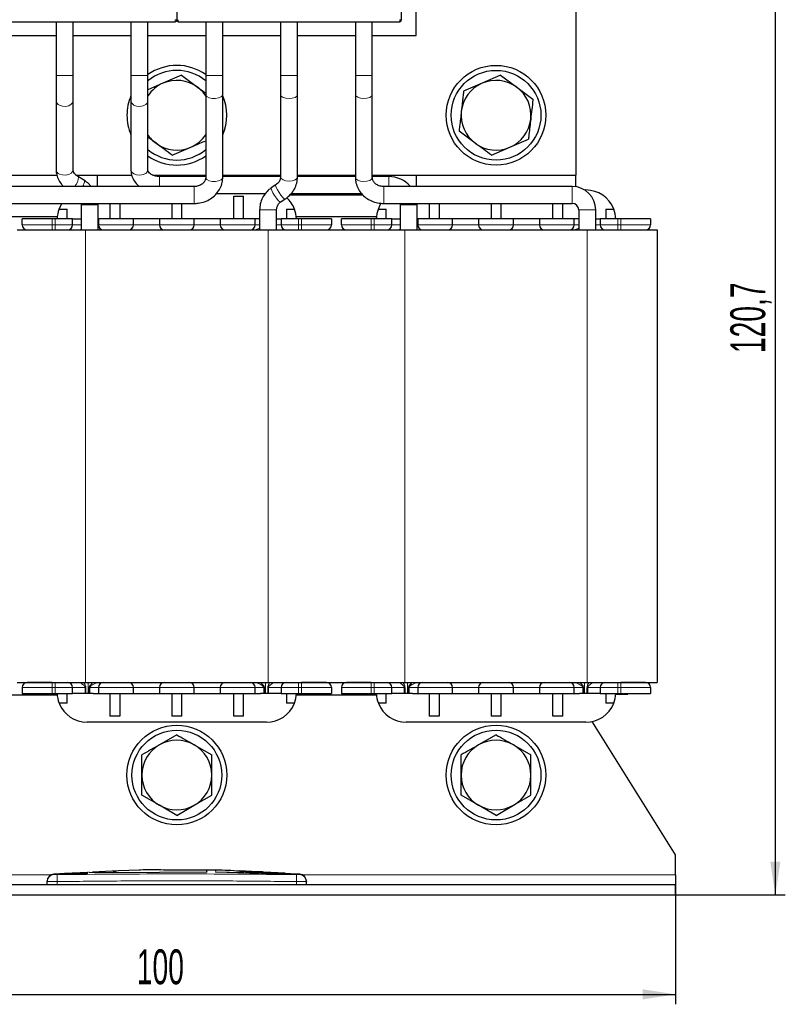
# Model space of a CAD drawing. Header units: millimetres. Extents: x 5 to 418, y 2 to 292.
# Tile 7 of 28: x 70 to 147, y 130 to 229. Entities that reach past the tile are written whole.
import ezdxf

# ---------------------------------------------------------------- set-up
doc = ezdxf.new("R2010")
doc.units = ezdxf.units.MM
doc.layers.add('SLD-0', color=7, linetype='Continuous')
doc.styles.add('SLDTEXTSTYLE0', font='TXT', dxfattribs={"width": 0.605})
doc.dimstyles.new('SLDDIMSTYLE0', dxfattribs={"dimtxt": 3.5, "dimasz": 3.302, "dimexe": 0, "dimexo": 0.0625, "dimgap": 0.875, "dimtad": 1, "dimrnd": 1e-09, "dimzin": 12, "dimdsep": 46, "dimtxsty": 'SLDTEXTSTYLE0', "dimsah": 1, "dimcen": 0.09, "dimadec": 0, "dimazin": 3, "dimtfac": 1, "dimtofl": 0, "dimtmove": 0, "dimatfit": 3, "dimfxl": 1, "dimfrac": 2, "dimtolj": 1, "dimtzin": 12, "dimarcsym": 0})

# ---------------------------------------------------------------- blocks, each defined once
blk = doc.blocks.new('_D')
at = {"layer": 'SLD-0'}
for p, q in [((36.219, 142.323), (36.219, 130.323)), ((136.219, 142.323), (136.219, 130.323)), ((36.219, 131.323), (136.219, 131.323))]:
    blk.add_line(p, q, dxfattribs=at)
for points in [[(36.219, 131.323), (39.521, 130.815), (39.521, 131.831)], [(136.219, 131.323), (132.917, 131.831), (132.917, 130.815)]]:
    blk.add_solid(points, dxfattribs=at)
at = {"layer": 'SLD-0', "insert": (82.208, 135.835), "char_height": 3.5, "attachment_point": 1, "style": 'SLDTEXTSTYLE0'}
blk.add_mtext('100', dxfattribs=at)
blk = doc.blocks.new('_D_1')
at = {"layer": 'SLD-0'}
for p, q in [((107.719, 262.023), (147.219, 262.023)), ((146.219, 262.023), (146.219, 141.323)), ((136.219, 141.323), (147.219, 141.323))]:
    blk.add_line(p, q, dxfattribs=at)
for points in [[(146.219, 262.023), (145.711, 258.721), (146.727, 258.721)], [(146.219, 141.323), (146.727, 144.625), (145.711, 144.625)]]:
    blk.add_solid(points, dxfattribs=at)
at = {"layer": 'SLD-0', "insert": (141.707, 195.657), "char_height": 3.5, "attachment_point": 1, "rotation": 90, "style": 'SLDTEXTSTYLE0'}
blk.add_mtext('120,7', dxfattribs=at)

msp = doc.modelspace()

# ---------------------------------------------------------------- linework, layer by layer
at = {"color": 7, "linetype": 'Continuous', "lineweight": 25}
for p, q in [((126.219, 252.523), (126.219, 213.523)), ((86.219, 251.595), (86.219, 229.109)), ((108.719, 251.595), (108.719, 229.109)), ((110.219, 227.523), (110.219, 235.523)), ((63.869, 228.909), (86.069, 228.909)), ((74.119, 228.909), (74.119, 223.523)), ((75.819, 223.523), (75.819, 228.909)), ((81.619, 228.909), (81.619, 223.523)), ((83.319, 223.523), (83.319, 228.909)), ((86.369, 228.909), (108.569, 228.909)), ((89.119, 228.909), (89.119, 223.523)), ((90.819, 223.523), (90.819, 228.909)), ((96.619, 228.909), (96.619, 223.523)), ((98.319, 223.523), (98.319, 228.909)), ((104.119, 228.909), (104.119, 223.523)), ((105.819, 223.523), (105.819, 228.909)), ((68.319, 227.523), (74.119, 227.523)), ((75.819, 227.523), (81.619, 227.523)), ((83.319, 227.523), (89.119, 227.523)), ((90.819, 227.523), (96.619, 227.523)), ((98.319, 227.523), (104.119, 227.523)), ((105.819, 227.523), (110.219, 227.523)), ((74.119, 223.523), (74.119, 220.954)), ((75.819, 220.954), (75.819, 223.523)), ((81.619, 223.523), (81.619, 220.954)), ((83.319, 220.954), (83.319, 223.523)), ((86.676, 223.539), (84.823, 222.733)), ((86.676, 223.539), (88.301, 222.336)), ((89.119, 223.523), (89.119, 221.605)), ((90.819, 221.605), (90.819, 223.523)), ((96.619, 223.523), (96.619, 221.605)), ((98.319, 221.605), (98.319, 223.523)), ((104.119, 223.523), (104.119, 221.605)), ((105.819, 221.605), (105.819, 223.523)), ((118.676, 223.539), (116.823, 222.733)), ((118.676, 223.539), (120.301, 222.336)), ((84.823, 222.733), (83.319, 222.079)), ((88.301, 222.336), (89.119, 221.731)), ((116.823, 222.733), (114.97, 221.927)), ((120.301, 222.336), (121.925, 221.134)), ((89.119, 221.605), (89.119, 213.278)), ((90.819, 213.278), (90.819, 221.605)), ((96.619, 221.605), (96.619, 213.323)), ((98.319, 213.323), (98.319, 221.605)), ((104.119, 221.605), (104.119, 213.278)), ((105.819, 213.278), (105.819, 221.605)), ((74.119, 220.954), (74.119, 214.056)), ((75.819, 214.056), (75.819, 220.954)), ((81.619, 220.954), (81.619, 214.056)), ((83.319, 214.056), (83.319, 220.954)), ((116.137, 216.71), (114.512, 217.912)), ((84.137, 216.71), (83.319, 217.315)), ((85.761, 215.508), (87.614, 216.313)), ((117.761, 215.508), (119.614, 216.313)), ((68.246, 213.523), (74.202, 213.523)), ((76.123, 213.523), (81.705, 213.523)), ((78.219, 213.523), (78.219, 212.373)), ((83.798, 213.523), (89.119, 213.523)), ((90.819, 213.523), (96.619, 213.523)), ((94.219, 213.373), (94.219, 213.523)), ((98.319, 213.523), (104.119, 213.523)), ((105.819, 213.523), (126.219, 213.523)), ((110.219, 213.523), (110.219, 212.373)), ((126.219, 212.347), (126.219, 213.523)), ((76.958, 212.967), (76.365, 213.329)), ((89.119, 213.373), (84.469, 213.373)), ((89.119, 213.288), (89.119, 213.278)), ((96.619, 213.373), (90.819, 213.373)), ((96.14, 212.537), (95.692, 212.237)), ((104.119, 213.373), (98.319, 213.373)), ((107.469, 213.373), (105.819, 213.373)), ((87.969, 212.373), (64.869, 212.373)), ((90.196, 211.673), (95.106, 211.673)), ((91.919, 209.123), (91.919, 211.408)), ((91.919, 211.408), (92.919, 211.408)), ((92.919, 209.123), (92.919, 211.408)), ((97.541, 211.523), (104.885, 211.523)), ((97.677, 211.673), (104.74, 211.673)), ((125.869, 212.373), (106.969, 212.373)), ((127.102, 212.023), (127.22, 212.023)), ((64.869, 210.673), (87.969, 210.673)), ((76.606, 210.673), (76.619, 210.523)), ((76.619, 210.523), (76.619, 208.023)), ((78.319, 210.523), (78.308, 210.673)), ((78.319, 208.023), (78.319, 210.523)), ((79.519, 210.673), (79.519, 209.123)), ((80.519, 210.673), (80.519, 209.123)), ((85.719, 210.673), (85.719, 209.123)), ((86.719, 209.123), (86.719, 210.673)), ((96.637, 210.824), (97.086, 211.124)), ((106.969, 210.673), (125.869, 210.673)), ((108.609, 210.673), (108.619, 210.523)), ((108.619, 210.523), (108.619, 208.023)), ((110.319, 210.523), (110.315, 210.673)), ((110.319, 208.023), (110.319, 210.523)), ((111.519, 210.673), (111.519, 209.123)), ((112.519, 210.673), (112.519, 209.123)), ((117.719, 210.673), (117.719, 209.123)), ((118.719, 209.123), (118.719, 210.673)), ((123.919, 209.123), (123.919, 210.673)), ((124.919, 209.123), (124.919, 210.673)), ((74.423, 210.115), (75.219, 210.115)), ((75.219, 209.123), (75.219, 210.115)), ((94.519, 210.023), (94.519, 208.023)), ((96.219, 208.023), (96.219, 210.023)), ((97.219, 210.115), (98.014, 210.115)), ((97.219, 210.115), (97.219, 209.123)), ((106.423, 210.115), (107.219, 210.115)), ((107.219, 209.123), (107.219, 210.115)), ((126.519, 210.023), (126.519, 208.023)), ((128.219, 208.023), (128.219, 210.023)), ((129.219, 210.115), (130.014, 210.115)), ((129.219, 210.115), (129.219, 209.123)), ((74.232, 209.323), (66.205, 209.323)), ((70.719, 208.523), (70.719, 209.123)), ((73.719, 209.123), (70.719, 209.123)), ((74.019, 209.123), (73.719, 209.123)), ((75.769, 209.123), (74.019, 209.123)), ((75.769, 208.523), (75.769, 209.123)), ((75.769, 209.123), (76.302, 209.123)), ((76.302, 209.123), (76.619, 209.123)), ((78.369, 209.123), (78.319, 209.123)), ((78.369, 209.123), (78.369, 208.523)), ((81.869, 209.123), (78.369, 209.123)), ((81.869, 208.523), (81.869, 209.123)), ((84.469, 209.123), (81.869, 209.123)), ((84.469, 209.123), (84.469, 208.523)), ((87.969, 209.123), (84.469, 209.123)), ((87.969, 208.523), (87.969, 209.123)), ((90.569, 209.123), (87.969, 209.123)), ((90.569, 209.123), (90.569, 208.523)), ((94.069, 209.123), (90.569, 209.123)), ((94.069, 208.523), (94.069, 209.123)), ((94.519, 209.123), (94.069, 209.123)), ((96.219, 209.123), (96.669, 209.123)), ((96.669, 209.123), (96.669, 208.523)), ((98.419, 209.123), (96.669, 209.123)), ((106.232, 209.323), (98.205, 209.323)), ((98.719, 209.123), (98.419, 209.123)), ((101.719, 209.123), (98.719, 209.123)), ((101.719, 209.123), (101.719, 208.523)), ((102.719, 208.523), (102.719, 209.123)), ((105.719, 209.123), (102.719, 209.123)), ((106.019, 209.123), (105.719, 209.123)), ((107.769, 209.123), (106.019, 209.123)), ((107.769, 208.523), (107.769, 209.123)), ((107.769, 209.123), (108.302, 209.123)), ((108.302, 209.123), (108.619, 209.123)), ((110.369, 209.123), (110.319, 209.123)), ((110.369, 209.123), (110.369, 208.523)), ((113.869, 209.123), (110.369, 209.123)), ((113.869, 208.523), (113.869, 209.123)), ((116.469, 209.123), (113.869, 209.123)), ((116.469, 209.123), (116.469, 208.523)), ((119.969, 209.123), (116.469, 209.123)), ((119.969, 208.523), (119.969, 209.123)), ((122.569, 209.123), (119.969, 209.123)), ((122.569, 209.123), (122.569, 208.523)), ((126.069, 209.123), (122.569, 209.123)), ((126.069, 208.523), (126.069, 209.123)), ((126.519, 209.123), (126.069, 209.123)), ((128.219, 209.123), (128.669, 209.123)), ((128.669, 209.123), (128.669, 208.523)), ((130.419, 209.123), (128.669, 209.123)), ((130.719, 209.123), (130.419, 209.123)), ((133.719, 209.123), (130.719, 209.123)), ((133.719, 209.123), (133.719, 208.523)), ((70.219, 208.023), (77.069, 208.023)), ((77.069, 208.023), (95.369, 208.023)), ((95.369, 208.023), (102.219, 208.023)), ((102.219, 208.023), (109.069, 208.023)), ((109.069, 208.023), (127.369, 208.023)), ((127.369, 208.023), (134.369, 208.023)), ((134.369, 208.023), (134.369, 162.623)), ((70.219, 162.623), (77.069, 162.623)), ((70.719, 162.123), (70.719, 161.523)), ((75.769, 161.523), (75.769, 162.123)), ((76.079, 162.623), (76.469, 162.616)), ((77.069, 162.623), (95.369, 162.623)), ((78.369, 162.123), (78.369, 161.523)), ((81.869, 161.523), (81.869, 162.123)), ((84.469, 162.123), (84.469, 161.523)), ((87.969, 161.523), (87.969, 162.123)), ((90.569, 162.123), (90.569, 161.523)), ((94.069, 161.523), (94.069, 162.123)), ((95.369, 162.623), (102.219, 162.623)), ((96.669, 162.123), (96.669, 161.523)), ((101.719, 162.123), (101.719, 161.523)), ((102.219, 162.623), (109.069, 162.623)), ((102.719, 162.123), (102.719, 161.523)), ((107.769, 161.523), (107.769, 162.123)), ((108.079, 162.623), (108.469, 162.616)), ((109.069, 162.623), (127.369, 162.623)), ((110.369, 162.123), (110.369, 161.523)), ((113.869, 161.523), (113.869, 162.123)), ((116.469, 162.123), (116.469, 161.523)), ((119.969, 161.523), (119.969, 162.123)), ((122.569, 162.123), (122.569, 161.523)), ((126.069, 161.523), (126.069, 162.123)), ((127.369, 162.623), (134.369, 162.623)), ((128.669, 162.123), (128.669, 161.523)), ((133.719, 162.123), (133.719, 161.523)), ((74.232, 161.323), (66.205, 161.323)), ((70.719, 161.523), (73.719, 161.523)), ((72.975, 161.523), (72.975, 161.423)), ((72.982, 161.423), (72.975, 161.423)), ((73.019, 161.423), (73.019, 161.523)), ((73.019, 161.423), (73.056, 161.423)), ((73.056, 161.423), (73.056, 161.523)), ((73.056, 161.423), (73.169, 161.423)), ((73.169, 161.423), (73.169, 161.523)), ((73.169, 161.423), (73.394, 161.423)), ((73.394, 161.423), (73.394, 161.523)), ((73.394, 161.423), (73.656, 161.423)), ((73.656, 161.423), (73.656, 161.523)), ((73.656, 161.423), (73.919, 161.423)), ((73.719, 161.523), (74.019, 161.523)), ((73.919, 161.523), (73.919, 161.423)), ((73.919, 161.423), (74.181, 161.423)), ((74.019, 161.523), (75.769, 161.523)), ((74.181, 161.423), (74.181, 161.523)), ((74.181, 161.423), (74.224, 161.423)), ((75.219, 160.531), (75.219, 161.523)), ((76.302, 161.523), (75.769, 161.523)), ((77.835, 161.523), (76.302, 161.523)), ((77.835, 161.523), (78.369, 161.523)), ((78.369, 161.523), (81.869, 161.523)), ((79.519, 161.523), (79.519, 159.238)), ((80.519, 161.523), (80.519, 159.238)), ((81.869, 161.523), (84.469, 161.523)), ((84.469, 161.523), (87.969, 161.523)), ((85.719, 161.523), (85.719, 159.238)), ((86.719, 159.238), (86.719, 161.523)), ((87.969, 161.523), (90.569, 161.523)), ((90.569, 161.523), (94.069, 161.523)), ((91.919, 159.238), (91.919, 161.523)), ((92.919, 159.238), (92.919, 161.523)), ((94.069, 161.523), (94.602, 161.523)), ((96.135, 161.523), (94.602, 161.523)), ((96.669, 161.523), (96.135, 161.523)), ((96.669, 161.523), (98.419, 161.523)), ((97.219, 161.523), (97.219, 160.531)), ((106.232, 161.323), (98.205, 161.323)), ((98.214, 161.423), (99.419, 161.423)), ((98.419, 161.523), (98.719, 161.523)), ((98.719, 161.523), (101.719, 161.523)), ((99.419, 161.423), (99.419, 161.523)), ((102.719, 161.523), (105.719, 161.523)), ((104.975, 161.523), (104.975, 161.423)), ((104.982, 161.423), (104.975, 161.423)), ((105.019, 161.423), (105.019, 161.523)), ((105.019, 161.423), (105.056, 161.423)), ((105.056, 161.423), (105.056, 161.523)), ((105.056, 161.423), (105.169, 161.423)), ((105.169, 161.423), (105.169, 161.523)), ((105.169, 161.423), (105.394, 161.423)), ((105.394, 161.423), (105.394, 161.523)), ((105.394, 161.423), (105.656, 161.423)), ((105.656, 161.423), (105.656, 161.523)), ((105.656, 161.423), (105.919, 161.423)), ((105.719, 161.523), (106.019, 161.523)), ((105.919, 161.523), (105.919, 161.423)), ((105.919, 161.423), (106.181, 161.423)), ((106.019, 161.523), (107.769, 161.523)), ((106.181, 161.423), (106.181, 161.523)), ((106.181, 161.423), (106.224, 161.423)), ((107.219, 160.531), (107.219, 161.523)), ((108.302, 161.523), (107.769, 161.523)), ((109.835, 161.523), (108.302, 161.523)), ((109.835, 161.523), (110.369, 161.523)), ((110.369, 161.523), (113.869, 161.523)), ((111.519, 161.523), (111.519, 159.238)), ((112.519, 161.523), (112.519, 159.238)), ((113.869, 161.523), (116.469, 161.523)), ((116.469, 161.523), (119.969, 161.523)), ((117.719, 161.523), (117.719, 159.238)), ((118.719, 159.238), (118.719, 161.523)), ((119.969, 161.523), (122.569, 161.523)), ((122.569, 161.523), (126.069, 161.523)), ((123.919, 159.238), (123.919, 161.523)), ((124.919, 159.238), (124.919, 161.523)), ((126.069, 161.523), (126.602, 161.523)), ((128.135, 161.523), (126.602, 161.523)), ((128.669, 161.523), (128.135, 161.523)), ((128.669, 161.523), (130.419, 161.523)), ((129.219, 161.523), (129.219, 160.531)), ((130.214, 161.423), (131.419, 161.423)), ((130.419, 161.523), (130.719, 161.523)), ((130.719, 161.523), (133.719, 161.523)), ((131.419, 161.423), (131.419, 161.523)), ((75.219, 160.531), (74.423, 160.531)), ((98.014, 160.531), (97.219, 160.531)), ((107.219, 160.531), (106.423, 160.531)), ((130.014, 160.531), (129.219, 160.531)), ((80.519, 159.238), (79.519, 159.238)), ((86.719, 159.238), (85.719, 159.238)), ((92.919, 159.238), (91.919, 159.238)), ((112.519, 159.238), (111.519, 159.238)), ((118.719, 159.238), (117.719, 159.238)), ((124.919, 159.238), (123.919, 159.238)), ((95.22, 158.623), (77.217, 158.623)), ((127.22, 158.623), (109.217, 158.623)), ((136.219, 145.323), (127.863, 158.693)), ((86.219, 157.365), (84.469, 156.354)), ((118.219, 157.365), (116.469, 156.354)), ((87.969, 156.354), (89.719, 155.344)), ((119.969, 156.354), (121.719, 155.344)), ((84.469, 150.292), (82.719, 151.302)), ((87.969, 150.292), (89.719, 151.302)), ((116.469, 150.292), (114.719, 151.302)), ((119.969, 150.292), (121.719, 151.302)), ((86.219, 149.282), (84.469, 150.292)), ((86.219, 149.282), (87.969, 150.292)), ((118.219, 149.282), (116.469, 150.292)), ((118.219, 149.282), (119.969, 150.292)), ((136.219, 143.323), (136.219, 145.323)), ((75.108, 143.439), (73.878, 143.365)), ((77.307, 143.559), (74.973, 143.453)), ((75.108, 143.411), (77.306, 143.484)), ((77.306, 143.464), (75.108, 143.391)), ((75.108, 143.411), (75.108, 143.391)), ((77.325, 143.566), (77.265, 143.562)), ((77.306, 143.568), (77.306, 143.581)), ((77.306, 143.484), (77.306, 143.464)), ((77.448, 143.585), (79.727, 143.55)), ((79.727, 143.53), (77.455, 143.564)), ((80.375, 143.698), (77.765, 143.58)), ((79.727, 143.55), (89.228, 143.612)), ((89.228, 143.592), (79.727, 143.53)), ((79.727, 143.55), (79.727, 143.53)), ((80.11, 143.686), (79.81, 143.696)), ((79.81, 143.696), (80.152, 143.688)), ((82.434, 143.774), (80.367, 143.704)), ((84.925, 143.83), (90.103, 143.785)), ((84.925, 143.778), (84.925, 143.83)), ((90.103, 143.765), (84.925, 143.81)), ((89.228, 143.756), (84.925, 143.778)), ((89.228, 143.653), (89.228, 143.756)), ((89.228, 143.612), (89.228, 143.592)), ((90.103, 143.785), (90.103, 143.685)), ((90.103, 143.6), (90.103, 143.58)), ((90.103, 143.6), (95.78, 143.463)), ((95.78, 143.443), (90.103, 143.58)), ((92.542, 143.704), (92.542, 143.666)), ((94.283, 143.627), (92.542, 143.704)), ((92.542, 143.684), (94.283, 143.607)), ((92.542, 143.666), (94.283, 143.597)), ((97.072, 143.467), (94.917, 143.568)), ((94.92, 143.565), (94.92, 143.585)), ((97.347, 143.434), (97.347, 143.414)), ((97.604, 143.419), (97.604, 143.438)), ((98.559, 143.365), (97.604, 143.422)), ((136.219, 143.323), (136.219, 142.323)), ((136.219, 142.323), (36.219, 142.323)), ((73.219, 142.323), (73.219, 142.635)), ((99.219, 142.323), (99.219, 142.635)), ((136.219, 141.323), (136.219, 142.323)), ((36.219, 141.323), (136.219, 141.323))]:
    msp.add_line(p, q, dxfattribs=at)
at = {"color": 7, "linetype": 'Continuous', "lineweight": 18}
for p, q in [((86.069, 229.109), (86.069, 228.909)), ((86.219, 229.109), (86.069, 229.109)), ((86.369, 229.109), (86.369, 228.909)), ((108.569, 229.109), (108.569, 228.909)), ((108.719, 229.109), (108.569, 229.109)), ((74.119, 223.523), (74.446, 223.523)), ((74.446, 223.523), (75.819, 223.523)), ((81.619, 223.523), (82.181, 223.523)), ((82.181, 223.523), (83.319, 223.523)), ((89.119, 223.523), (90.819, 223.523)), ((96.619, 223.523), (98.319, 223.523)), ((104.119, 223.523), (105.819, 223.523)), ((84.469, 212.373), (84.469, 213.373)), ((107.469, 212.373), (107.469, 213.373)), ((87.969, 212.373), (87.969, 210.673)), ((106.969, 210.673), (106.969, 212.373)), ((125.869, 210.673), (125.869, 212.373)), ((76.619, 210.523), (76.734, 210.523)), ((76.734, 210.523), (78.319, 210.523)), ((108.619, 210.523), (108.734, 210.523)), ((108.734, 210.523), (110.319, 210.523)), ((94.519, 210.023), (96.219, 210.023)), ((126.519, 210.023), (128.219, 210.023)), ((70.719, 208.523), (73.719, 208.523)), ((73.719, 208.523), (73.719, 209.123)), ((73.719, 208.023), (73.719, 208.523)), ((73.719, 208.523), (74.019, 208.523)), ((74.019, 208.523), (74.019, 209.123)), ((74.019, 208.023), (74.019, 208.523)), ((74.019, 208.523), (75.769, 208.523)), ((76.619, 208.523), (75.769, 208.523)), ((78.369, 208.523), (78.319, 208.523)), ((78.369, 208.523), (81.869, 208.523)), ((84.469, 208.523), (81.869, 208.523)), ((84.469, 208.523), (87.969, 208.523)), ((90.569, 208.523), (87.969, 208.523)), ((90.569, 208.523), (94.069, 208.523)), ((94.519, 208.523), (94.069, 208.523)), ((96.669, 208.523), (96.219, 208.523)), ((96.669, 208.523), (98.419, 208.523)), ((98.419, 208.523), (98.419, 209.123)), ((98.419, 208.023), (98.419, 208.523)), ((98.419, 208.523), (98.719, 208.523)), ((98.719, 208.523), (98.719, 209.123)), ((98.719, 208.023), (98.719, 208.523)), ((98.719, 208.523), (101.719, 208.523)), ((102.719, 208.523), (105.719, 208.523)), ((105.719, 208.523), (105.719, 209.123)), ((105.719, 208.023), (105.719, 208.523)), ((105.719, 208.523), (106.019, 208.523)), ((106.019, 208.523), (106.019, 209.123)), ((106.019, 208.023), (106.019, 208.523)), ((106.019, 208.523), (107.769, 208.523)), ((108.619, 208.523), (107.769, 208.523)), ((110.369, 208.523), (110.319, 208.523)), ((110.369, 208.523), (113.869, 208.523)), ((116.469, 208.523), (113.869, 208.523)), ((116.469, 208.523), (119.969, 208.523)), ((122.569, 208.523), (119.969, 208.523)), ((122.569, 208.523), (126.069, 208.523)), ((126.519, 208.523), (126.069, 208.523)), ((128.669, 208.523), (128.219, 208.523)), ((128.669, 208.523), (130.419, 208.523)), ((130.419, 208.523), (130.419, 209.123)), ((130.419, 208.023), (130.419, 208.523)), ((130.419, 208.523), (130.719, 208.523)), ((130.719, 208.523), (130.719, 209.123)), ((130.719, 208.023), (130.719, 208.523)), ((130.719, 208.523), (133.719, 208.523)), ((77.069, 208.023), (77.069, 162.623)), ((78.319, 208.054), (78.557, 208.023)), ((95.369, 208.023), (95.369, 162.623)), ((109.069, 208.023), (109.069, 162.623)), ((110.319, 208.054), (110.557, 208.023)), ((127.369, 208.023), (127.369, 162.623)), ((73.719, 162.123), (70.719, 162.123)), ((73.719, 162.623), (73.719, 162.123)), ((74.019, 162.123), (73.719, 162.123)), ((73.719, 162.123), (73.719, 161.523)), ((74.019, 162.623), (74.019, 162.123)), ((75.769, 162.123), (74.019, 162.123)), ((74.019, 162.123), (74.019, 161.523)), ((75.769, 162.123), (77.019, 162.123)), ((77.019, 162.123), (77.019, 161.523)), ((77.019, 162.123), (77.099, 162.123)), ((77.099, 162.123), (77.099, 161.523)), ((77.339, 161.523), (77.339, 162.623)), ((77.506, 162.123), (77.443, 162.123)), ((77.443, 162.123), (77.443, 161.523)), ((77.506, 162.123), (78.369, 162.123)), ((77.506, 162.123), (77.506, 161.523)), ((81.869, 162.123), (78.369, 162.123)), ((81.869, 162.123), (84.469, 162.123)), ((87.969, 162.123), (84.469, 162.123)), ((87.969, 162.123), (90.569, 162.123)), ((94.069, 162.123), (90.569, 162.123)), ((94.069, 162.123), (94.931, 162.123)), ((94.931, 162.123), (94.931, 161.523)), ((94.994, 162.123), (94.931, 162.123)), ((94.994, 161.523), (94.994, 162.123)), ((95.098, 162.623), (95.098, 161.523)), ((95.338, 161.523), (95.338, 162.123)), ((95.338, 162.123), (95.418, 162.123)), ((95.418, 162.123), (96.669, 162.123)), ((95.418, 162.123), (95.418, 161.523)), ((98.419, 162.123), (96.669, 162.123)), ((98.419, 162.623), (98.419, 162.123)), ((98.719, 162.123), (98.419, 162.123)), ((98.419, 162.123), (98.419, 161.523)), ((98.719, 162.623), (98.719, 162.123)), ((101.719, 162.123), (98.719, 162.123)), ((98.719, 162.123), (98.719, 161.523)), ((105.719, 162.123), (102.719, 162.123)), ((105.719, 162.623), (105.719, 162.123)), ((106.019, 162.123), (105.719, 162.123)), ((105.719, 162.123), (105.719, 161.523)), ((106.019, 162.623), (106.019, 162.123)), ((107.769, 162.123), (106.019, 162.123)), ((106.019, 162.123), (106.019, 161.523)), ((107.769, 162.123), (109.019, 162.123)), ((109.019, 162.123), (109.019, 161.523)), ((109.019, 162.123), (109.099, 162.123)), ((109.099, 162.123), (109.099, 161.523)), ((109.339, 161.523), (109.339, 162.623)), ((109.506, 162.123), (109.443, 162.123)), ((109.443, 162.123), (109.443, 161.523)), ((109.506, 162.123), (110.369, 162.123)), ((109.506, 162.123), (109.506, 161.523)), ((113.869, 162.123), (110.369, 162.123)), ((113.869, 162.123), (116.469, 162.123)), ((119.969, 162.123), (116.469, 162.123)), ((119.969, 162.123), (122.569, 162.123)), ((126.069, 162.123), (122.569, 162.123)), ((126.069, 162.123), (126.931, 162.123)), ((126.931, 162.123), (126.931, 161.523)), ((126.994, 162.123), (126.931, 162.123)), ((126.994, 161.523), (126.994, 162.123)), ((127.098, 162.623), (127.098, 161.523)), ((127.338, 161.523), (127.338, 162.123)), ((127.338, 162.123), (127.418, 162.123)), ((127.418, 162.123), (128.669, 162.123)), ((127.418, 162.123), (127.418, 161.523)), ((130.419, 162.123), (128.669, 162.123)), ((130.419, 162.623), (130.419, 162.123)), ((130.719, 162.123), (130.419, 162.123)), ((130.419, 162.123), (130.419, 161.523)), ((130.719, 162.623), (130.719, 162.123)), ((133.719, 162.123), (130.719, 162.123)), ((130.719, 162.123), (130.719, 161.523)), ((36.219, 143.323), (73.676, 143.323)), ((74.21, 143.335), (74.219, 142.635)), ((94.283, 143.627), (94.283, 143.607)), ((95.78, 143.463), (95.78, 143.443)), ((98.227, 143.335), (98.219, 142.635)), ((98.761, 143.323), (136.219, 143.323)), ((74.219, 142.323), (74.219, 142.635)), ((98.219, 142.323), (98.219, 142.635))]:
    msp.add_line(p, q, dxfattribs=at)
at = {"color": 7, "linetype": 'Continuous', "lineweight": 18, "flags": 128}
for points in [[(89.119, 221.605), (89.129, 221.542), (89.243, 221.393), (89.467, 221.276), (89.768, 221.209), (90.099, 221.202), (90.411, 221.257), (90.655, 221.364), (90.795, 221.508), (90.819, 221.605)], [(96.619, 221.605), (96.619, 221.604), (96.684, 221.448), (96.868, 221.316), (97.145, 221.228), (97.47, 221.197), (97.795, 221.228), (98.071, 221.317), (98.254, 221.449), (98.319, 221.605)], [(104.119, 221.605), (104.176, 221.458), (104.354, 221.323), (104.625, 221.232), (104.949, 221.197), (105.275, 221.225), (105.555, 221.31), (105.746, 221.44), (105.818, 221.595), (105.819, 221.605)], [(74.446, 220.523), (74.743, 220.427), (75.074, 220.412), (75.388, 220.479), (75.639, 220.618), (75.788, 220.809), (75.819, 220.954)], [(81.619, 220.954), (81.619, 220.928), (81.699, 220.721), (81.897, 220.55), (82.181, 220.44)], [(82.181, 220.44), (82.509, 220.408), (82.831, 220.46), (83.097, 220.586), (83.268, 220.769), (83.319, 220.954)], [(74.446, 213.625), (74.743, 213.53), (75.074, 213.514), (75.388, 213.581), (75.639, 213.721), (75.788, 213.911), (75.819, 214.056)], [(81.619, 214.056), (81.619, 214.03), (81.699, 213.823), (81.897, 213.652), (82.181, 213.542)], [(82.181, 213.542), (82.509, 213.511), (82.831, 213.562), (83.097, 213.689), (83.268, 213.871), (83.319, 214.056)], [(89.119, 213.278), (89.129, 213.215), (89.243, 213.066), (89.467, 212.949), (89.768, 212.882), (90.099, 212.875), (90.411, 212.93), (90.655, 213.038), (90.795, 213.182), (90.819, 213.278)], [(96.141, 212.538), (96.124, 212.46), (96.178, 212.285), (96.298, 212.04), (96.467, 211.764), (96.657, 211.498), (96.841, 211.282), (96.99, 211.15), (97.081, 211.122), (97.086, 211.124)], [(96.619, 213.323), (96.619, 213.322), (96.684, 213.166), (96.868, 213.034), (97.145, 212.946), (97.47, 212.915), (97.795, 212.947), (98.071, 213.035), (98.254, 213.168), (98.319, 213.323)], [(104.119, 213.278), (104.176, 213.131), (104.354, 212.997), (104.625, 212.905), (104.949, 212.871), (105.275, 212.898), (105.555, 212.983), (105.746, 213.113), (105.818, 213.269), (105.819, 213.278)], [(95.692, 212.237), (95.676, 212.16), (95.73, 211.984), (95.85, 211.74), (96.018, 211.464), (96.209, 211.198), (96.392, 210.982), (96.541, 210.85), (96.633, 210.822), (96.637, 210.824)]]:
    msp.add_lwpolyline(points, dxfattribs=at)
at = {"color": 7, "linetype": 'Continuous', "lineweight": 25, "flags": 128}
for points in [[(74.423, 210.115), (74.617, 210.52), (74.711, 210.673)], [(106.423, 210.115), (106.617, 210.52), (106.745, 210.723)]]:
    msp.add_lwpolyline(points, dxfattribs=at)
at = {"color": 7, "linetype": 'Continuous', "lineweight": 25}
for centre, radius in [((118.219, 219.523), 5), ((118.219, 219.523), 4.5), ((86.219, 153.323), 5), ((118.219, 153.323), 5), ((86.219, 153.323), 4.5), ((118.219, 153.323), 4.5)]:
    msp.add_circle(centre, radius, dxfattribs=at)
for centre, radius, start, end in [((86.069, 229.059), 0.15, 270, 0.00011), ((86.369, 229.059), 0.15, 179.99989, 270), ((108.569, 229.059), 0.15, 270, 0.00011), ((86.219, 219.523), 5, 54.54946, 125.45054), ((86.219, 219.523), 4.5, 49.87597, 130.12403), ((86.219, 219.523), 3.5, 113.49763, 145.95227), ((86.219, 219.523), 3.5, 53.49763, 113.49763), ((86.219, 219.523), 3.5, 34.04773, 53.49763), ((118.219, 219.523), 3.5, 113.49763, 173.49763), ((118.219, 219.523), 3.5, 53.49763, 113.49763), ((118.219, 219.523), 3.5, 353.49763, 53.49763), ((86.219, 219.523), 5, 156.92608, 180), ((86.219, 219.523), 5, 336.92608, 23.07392), ((86.219, 219.523), 5, 180, 203.07392), ((118.219, 219.523), 3.5, 173.49763, 233.49763), ((118.219, 219.523), 3.5, 293.49763, 353.49763), ((86.219, 219.523), 3.5, 214.04773, 233.49763), ((86.219, 219.523), 3.5, 293.49763, 325.95227), ((86.219, 219.523), 3.5, 233.49763, 293.49763), ((118.219, 219.523), 3.5, 233.49763, 293.49763), ((86.219, 219.523), 4.5, 229.87597, 310.12403), ((86.219, 219.523), 5, 234.54946, 305.45054), ((107.469, 210.523), 2.85, 40.4755, 90), ((125.869, 210.023), 2.35, 0, 90), ((127.22, 209.023), 3, 21.35236, 90), ((95.22, 209.023), 3, 21.35236, 47.87739), ((125.869, 210.023), 0.65, 0, 90), ((77.217, 209.023), 3, 158.64764, 178.08979), ((95.22, 209.023), 3, 1.91021, 21.35236), ((109.217, 209.023), 3, 158.64764, 178.08979), ((127.22, 209.023), 3, 1.91021, 21.35236), ((71.219, 208.523), 0.5, 180, 270), ((75.269, 208.523), 0.5, 270, 0), ((78.869, 208.523), 0.5, 180, 270), ((81.369, 208.523), 0.5, 270, 0), ((84.969, 208.523), 0.5, 180, 270), ((87.469, 208.523), 0.5, 270, 0), ((91.069, 208.523), 0.5, 180, 270), ((93.569, 208.523), 0.5, 270, 0), ((97.169, 208.523), 0.5, 180, 270), ((101.219, 208.523), 0.5, 270, 0), ((103.219, 208.523), 0.5, 180, 270), ((107.269, 208.523), 0.5, 270, 0), ((110.869, 208.523), 0.5, 180, 270), ((113.369, 208.523), 0.5, 270, 0), ((116.969, 208.523), 0.5, 180, 270), ((119.469, 208.523), 0.5, 270, 0), ((123.069, 208.523), 0.5, 180, 270), ((125.569, 208.523), 0.5, 270, 0), ((129.169, 208.523), 0.5, 180, 270), ((133.219, 208.523), 0.5, 270, 0), ((71.219, 162.123), 0.5, 90, 180), ((75.269, 162.123), 0.5, 0, 90), ((78.869, 162.123), 0.5, 90, 180), ((81.369, 162.123), 0.5, 0, 90), ((84.969, 162.123), 0.5, 90, 180), ((87.469, 162.123), 0.5, 0, 90), ((91.069, 162.123), 0.5, 90, 180), ((93.569, 162.123), 0.5, 360, 90), ((97.169, 162.123), 0.5, 90, 180), ((101.219, 162.123), 0.5, 0, 90), ((103.219, 162.123), 0.5, 90, 180), ((107.269, 162.123), 0.5, 0, 90), ((110.869, 162.123), 0.5, 90, 180), ((113.369, 162.123), 0.5, 0, 90), ((116.969, 162.123), 0.5, 90, 180), ((119.469, 162.123), 0.5, 0, 90), ((123.069, 162.123), 0.5, 90, 180), ((125.569, 162.123), 0.5, 360, 90), ((129.169, 162.123), 0.5, 90, 180), ((133.219, 162.123), 0.5, 0, 90), ((77.217, 161.623), 3, 181.91021, 201.35236), ((95.22, 161.623), 3, 338.64764, 358.08979), ((109.217, 161.623), 3, 181.91021, 201.35236), ((127.22, 161.623), 3, 338.64764, 358.08979), ((77.217, 161.623), 3, 201.35236, 270), ((95.22, 161.623), 3, 270, 338.64764), ((109.217, 161.623), 3, 201.35236, 270), ((127.22, 161.623), 3, 270, 338.64764), ((86.219, 153.323), 3.5, 120, 180), ((86.219, 153.323), 3.5, 60, 120), ((86.219, 153.323), 3.5, 0, 60), ((118.219, 153.323), 3.5, 120, 180), ((118.219, 153.323), 3.5, 60, 120), ((118.219, 153.323), 3.5, 0, 60), ((86.219, 153.323), 3.5, 180, 240), ((86.219, 153.323), 3.5, 300, 0), ((118.219, 153.323), 3.5, 180, 240), ((118.219, 153.323), 3.5, 300, 0), ((86.219, 153.323), 3.5, 240, 300), ((118.219, 153.323), 3.5, 240, 300), ((73.919, 142.666), 0.7, 93.30827, 180.0017), ((98.519, 142.666), 0.7, 359.9983, 86.65859)]:
    msp.add_arc(centre, radius, start, end, dxfattribs=at)
at = {"color": 7, "linetype": 'Continuous', "lineweight": 18}
for centre, radius, start, end in [((74.61, 220.987), 0.493, 183.92892, 250.61622), ((74.61, 214.09), 0.493, 183.92892, 250.61622), ((74.794, 213.429), 1.576, 317.91749, 356.31762), ((75.967, 212.95), 0.991, 324.37399, 0.97431), ((73.919, 142.635), 0.7, 90.99048, 179.99805), ((98.519, 142.635), 0.7, 0.00195, 89.00996)]:
    msp.add_arc(centre, radius, start, end, dxfattribs=at)
at = {"color": 7, "linetype": 'Continuous', "lineweight": 25}
for points, knots in [([(86.219, 229.109), (86.219, 229.103), (86.219, 229.09), (86.219, 229.073), (86.219, 229.062), (86.219, 229.06), (86.219, 229.059)], [0, 0, 0, 0, 0.249999, 0.499998, 0.749999, 1, 1, 1, 1]), ([(86.219, 229.109), (86.219, 229.103), (86.219, 229.09), (86.219, 229.076), (86.219, 229.067), (86.219, 229.061), (86.219, 229.06), (86.219, 229.059)], [0, 0, 0, 0, 0.249173, 0.498991, 0.624116, 0.746059, 1, 1, 1, 1]), ([(108.719, 229.109), (108.719, 229.103), (108.719, 229.09), (108.719, 229.073), (108.719, 229.062), (108.719, 229.06), (108.719, 229.059)], [0, 0, 0, 0, 0.249999, 0.499998, 0.749999, 1, 1, 1, 1]), ([(114.97, 221.927), (114.968, 221.907), (114.947, 221.726), (114.908, 221.385), (114.853, 220.9), (114.797, 220.411), (114.76, 220.083), (114.741, 219.919)], [0, 0, 0, 0, 0.03108, 0.272248, 0.513758, 0.756589, 1, 1, 1, 1]), ([(121.925, 221.134), (121.923, 221.114), (121.847, 220.452), (121.77, 219.779), (121.696, 219.127)], [0, 0, 0, 0, 0.031118, 1, 1, 1, 1]), ([(114.741, 219.919), (114.712, 219.666), (114.654, 219.158), (114.587, 218.571), (114.54, 218.156), (114.522, 217.993), (114.512, 217.912)], [0, 0, 0, 0, 0.376033, 0.754154, 0.877057, 1, 1, 1, 1]), ([(121.696, 219.127), (121.638, 218.619), (121.561, 217.945), (121.486, 217.282), (121.467, 217.119)], [0, 0, 0, 0, 0.754038, 1, 1, 1, 1]), ([(85.761, 215.508), (85.493, 215.706), (84.955, 216.104), (84.41, 216.507), (84.137, 216.71)], [0, 0, 0, 0, 0.498113, 1, 1, 1, 1]), ([(87.614, 216.313), (87.924, 216.448), (88.428, 216.667), (88.926, 216.884), (89.119, 216.967)], [0, 0, 0, 0, 0.613766, 1, 1, 1, 1]), ([(117.761, 215.508), (117.493, 215.706), (116.955, 216.104), (116.41, 216.507), (116.137, 216.71)], [0, 0, 0, 0, 0.498113, 1, 1, 1, 1]), ([(119.614, 216.313), (119.924, 216.448), (120.545, 216.718), (121.159, 216.985), (121.467, 217.119)], [0, 0, 0, 0, 0.497781, 1, 1, 1, 1]), ([(74.119, 214.056), (74.125, 213.931), (74.141, 213.623), (74.302, 213.142), (74.552, 212.695), (74.785, 212.463), (74.875, 212.373)], [0, 0, 0, 0, 0.202962, 0.502187, 0.806527, 1, 1, 1, 1]), ([(76.365, 213.329), (76.313, 213.362), (76.155, 213.466), (75.955, 213.674), (75.831, 213.908), (75.823, 214.008), (75.819, 214.056)], [0, 0, 0, 0, 0.140491, 0.430888, 0.723025, 1, 1, 1, 1]), ([(81.619, 214.056), (81.625, 213.929), (81.642, 213.619), (81.809, 213.146), (82.086, 212.698), (82.346, 212.473), (82.461, 212.373)], [0, 0, 0, 0, 0.19779, 0.485008, 0.772153, 1, 1, 1, 1]), ([(84.469, 213.373), (84.404, 213.375), (84.204, 213.382), (83.883, 213.46), (83.576, 213.624), (83.388, 213.817), (83.325, 213.958), (83.32, 214.029), (83.319, 214.056)], [0, 0, 0, 0, 0.092561, 0.286705, 0.479936, 0.673799, 0.875781, 1, 1, 1, 1]), ([(77.623, 212.373), (77.548, 212.468), (77.36, 212.703), (77.108, 212.868), (76.958, 212.967)], [0, 0, 0, 0, 0.402275, 1, 1, 1, 1]), ([(87.969, 210.673), (88.1, 210.678), (88.454, 210.691), (89.018, 210.831), (89.615, 211.12), (90.123, 211.534), (90.511, 212.046), (90.75, 212.613), (90.816, 213.036), (90.818, 213.252), (90.819, 213.278)], [0, 0, 0, 0, 0.089471, 0.240593, 0.392374, 0.544046, 0.694812, 0.843871, 0.981497, 1, 1, 1, 1]), ([(89.119, 213.278), (89.117, 213.24), (89.11, 213.11), (89.027, 212.892), (88.804, 212.634), (88.475, 212.447), (88.172, 212.378), (88.006, 212.374), (87.969, 212.373)], [0, 0, 0, 0, 0.0915573, 0.3167649, 0.5240096, 0.7444095, 0.9424798, 1, 1, 1, 1]), ([(96.619, 213.323), (96.617, 213.285), (96.611, 213.157), (96.528, 212.926), (96.347, 212.69), (96.194, 212.577), (96.14, 212.537)], [0, 0, 0, 0, 0.149038, 0.494819, 0.822583, 1, 1, 1, 1]), ([(97.086, 211.124), (97.192, 211.201), (97.476, 211.408), (97.855, 211.834), (98.165, 212.399), (98.303, 212.911), (98.315, 213.221), (98.319, 213.323)], [0, 0, 0, 0, 0.146136, 0.391796, 0.637404, 0.880607, 1, 1, 1, 1]), ([(104.119, 213.278), (104.125, 213.148), (104.141, 212.817), (104.3, 212.302), (104.61, 211.773), (105.044, 211.324), (105.579, 210.976), (106.182, 210.751), (106.658, 210.678), (106.918, 210.674), (106.969, 210.673)], [0, 0, 0, 0, 0.093989, 0.23838, 0.38271, 0.527876, 0.674521, 0.822767, 0.965857, 1, 1, 1, 1]), ([(106.969, 212.373), (106.909, 212.375), (106.716, 212.383), (106.401, 212.473), (106.091, 212.671), (105.889, 212.929), (105.824, 213.135), (105.819, 213.252), (105.819, 213.278)], [0, 0, 0, 0, 0.092491, 0.296737, 0.504309, 0.715397, 0.937445, 1, 1, 1, 1]), ([(95.692, 212.237), (95.585, 212.158), (95.31, 211.956), (94.95, 211.527), (94.661, 210.961), (94.533, 210.443), (94.522, 210.127), (94.519, 210.023)], [0, 0, 0, 0, 0.153128, 0.394889, 0.637296, 0.880311, 1, 1, 1, 1]), ([(96.219, 210.023), (96.221, 210.072), (96.228, 210.234), (96.32, 210.502), (96.485, 210.714), (96.605, 210.801), (96.637, 210.824)], [0, 0, 0, 0, 0.152982, 0.506315, 0.869556, 1, 1, 1, 1]), ([(71.219, 208.023), (71.252, 208.023), (71.304, 208.023), (71.615, 208.023), (71.938, 208.023), (72.336, 208.023), (72.919, 208.023), (73.404, 208.023), (73.719, 208.023)], [0, 0, 0, 0, 0.239443, 0.36979, 0.5, 0.630347, 0.760557, 1, 1, 1, 1]), ([(98.719, 208.023), (99.033, 208.023), (99.518, 208.023), (100.101, 208.023), (100.499, 208.023), (100.822, 208.023), (101.133, 208.023), (101.185, 208.023), (101.219, 208.023)], [0, 0, 0, 0, 0.239443, 0.36979, 0.5, 0.630347, 0.760557, 1, 1, 1, 1]), ([(103.219, 208.023), (103.252, 208.023), (103.304, 208.023), (103.615, 208.023), (103.938, 208.023), (104.336, 208.023), (104.919, 208.023), (105.404, 208.023), (105.719, 208.023)], [0, 0, 0, 0, 0.239443, 0.36979, 0.5, 0.630347, 0.760557, 1, 1, 1, 1]), ([(130.719, 208.023), (131.033, 208.023), (131.518, 208.023), (132.101, 208.023), (132.499, 208.023), (132.822, 208.023), (133.133, 208.023), (133.185, 208.023), (133.219, 208.023)], [0, 0, 0, 0, 0.239443, 0.36979, 0.5, 0.630347, 0.760557, 1, 1, 1, 1]), ([(73.719, 162.623), (73.404, 162.623), (72.919, 162.623), (72.336, 162.623), (71.938, 162.623), (71.615, 162.623), (71.304, 162.623), (71.252, 162.623), (71.219, 162.623)], [0, 0, 0, 0, 0.239443, 0.36979, 0.5, 0.630347, 0.760557, 1, 1, 1, 1]), ([(101.219, 162.623), (101.185, 162.623), (101.133, 162.623), (100.822, 162.623), (100.499, 162.623), (100.101, 162.623), (99.518, 162.623), (99.033, 162.623), (98.719, 162.623)], [0, 0, 0, 0, 0.239443, 0.36979, 0.5, 0.630347, 0.760557, 1, 1, 1, 1]), ([(105.719, 162.623), (105.404, 162.623), (104.919, 162.623), (104.336, 162.623), (103.938, 162.623), (103.615, 162.623), (103.304, 162.623), (103.252, 162.623), (103.219, 162.623)], [0, 0, 0, 0, 0.239443, 0.36979, 0.5, 0.630347, 0.760557, 1, 1, 1, 1]), ([(133.219, 162.623), (133.185, 162.623), (133.133, 162.623), (132.822, 162.623), (132.499, 162.623), (132.101, 162.623), (131.518, 162.623), (131.033, 162.623), (130.719, 162.623)], [0, 0, 0, 0, 0.239443, 0.36979, 0.5, 0.630347, 0.760557, 1, 1, 1, 1]), ([(86.219, 157.365), (86.507, 157.198), (87.087, 156.863), (87.674, 156.524), (87.969, 156.354)], [0, 0, 0, 0, 0.498113, 1, 1, 1, 1]), ([(118.219, 157.365), (118.507, 157.198), (119.087, 156.863), (119.674, 156.524), (119.969, 156.354)], [0, 0, 0, 0, 0.498113, 1, 1, 1, 1]), ([(84.469, 156.354), (84.176, 156.185), (83.589, 155.846), (83.01, 155.512), (82.719, 155.344)], [0, 0, 0, 0, 0.497781, 1, 1, 1, 1]), ([(116.469, 156.354), (116.176, 156.185), (115.589, 155.846), (115.01, 155.512), (114.719, 155.344)], [0, 0, 0, 0, 0.497781, 1, 1, 1, 1]), ([(82.719, 153.323), (82.719, 153.834), (82.719, 154.512), (82.719, 155.18), (82.719, 155.344)], [0, 0, 0, 0, 0.754038, 1, 1, 1, 1]), ([(89.719, 153.323), (89.719, 153.578), (89.719, 154.089), (89.719, 154.68), (89.719, 155.098), (89.719, 155.262), (89.719, 155.344)], [0, 0, 0, 0, 0.376033, 0.754154, 0.877057, 1, 1, 1, 1]), ([(114.719, 153.323), (114.719, 153.834), (114.719, 154.512), (114.719, 155.18), (114.719, 155.344)], [0, 0, 0, 0, 0.754038, 1, 1, 1, 1]), ([(121.719, 153.323), (121.719, 153.578), (121.719, 154.089), (121.719, 154.68), (121.719, 155.098), (121.719, 155.262), (121.719, 155.344)], [0, 0, 0, 0, 0.376033, 0.754154, 0.877057, 1, 1, 1, 1]), ([(82.719, 151.302), (82.719, 151.323), (82.719, 151.989), (82.719, 152.667), (82.719, 153.323)], [0, 0, 0, 0, 0.031118, 1, 1, 1, 1]), ([(89.719, 151.302), (89.719, 151.323), (89.719, 151.505), (89.719, 151.848), (89.719, 152.337), (89.719, 152.829), (89.719, 153.158), (89.719, 153.323)], [0, 0, 0, 0, 0.03108, 0.272248, 0.513758, 0.756589, 1, 1, 1, 1]), ([(114.719, 151.302), (114.719, 151.323), (114.719, 151.989), (114.719, 152.667), (114.719, 153.323)], [0, 0, 0, 0, 0.031118, 1, 1, 1, 1]), ([(121.719, 151.302), (121.719, 151.323), (121.719, 151.505), (121.719, 151.848), (121.719, 152.337), (121.719, 152.829), (121.719, 153.158), (121.719, 153.323)], [0, 0, 0, 0, 0.03108, 0.272248, 0.513758, 0.756589, 1, 1, 1, 1]), ([(84.925, 143.795), (84.138, 143.813), (83.307, 143.832), (82.478, 143.793), (82.433, 143.791)], [0, 0, 0, 0, 0.946339, 1, 1, 1, 1]), ([(92.542, 143.679), (91.749, 143.729), (90.705, 143.796), (89.659, 143.792), (89.408, 143.79)], [0, 0, 0, 0, 0.759803, 1, 1, 1, 1]), ([(94.916, 143.586), (94.901, 143.588), (94.87, 143.593), (94.739, 143.602), (94.562, 143.612), (94.399, 143.621), (94.305, 143.626), (94.283, 143.627)], [0, 0, 0, 0, 0.231382, 0.462955, 0.694761, 0.926766, 1, 1, 1, 1]), ([(94.283, 143.607), (94.355, 143.603), (94.498, 143.596), (94.69, 143.585), (94.832, 143.575), (94.913, 143.568), (94.912, 143.566), (94.912, 143.565)], [0, 0, 0, 0, 0.215089, 0.430177, 0.64525, 0.860171, 1, 1, 1, 1]), ([(94.283, 143.597), (94.355, 143.594), (94.498, 143.588), (94.689, 143.583), (94.832, 143.581), (94.913, 143.581), (94.912, 143.584), (94.912, 143.585)], [0, 0, 0, 0, 0.214789, 0.429585, 0.644221, 0.858733, 1, 1, 1, 1]), ([(95.78, 143.463), (95.97, 143.458), (96.351, 143.447), (96.856, 143.439), (97.184, 143.435), (97.306, 143.434), (97.347, 143.434)], [0, 0, 0, 0, 0.285125, 0.570252, 0.855355, 1, 1, 1, 1]), ([(97.347, 143.414), (97.257, 143.415), (97.079, 143.416), (96.617, 143.423), (96.162, 143.432), (95.876, 143.44), (95.78, 143.443)], [0, 0, 0, 0, 0.285052, 0.570102, 0.855191, 1, 1, 1, 1]), ([(97.347, 143.434), (97.465, 143.433), (97.621, 143.432), (97.581, 143.437), (97.571, 143.438)], [0, 0, 0, 0, 0.759787, 1, 1, 1, 1]), ([(97.568, 143.419), (97.578, 143.417), (97.612, 143.412), (97.457, 143.413), (97.347, 143.414)], [0, 0, 0, 0, 0.290638, 1, 1, 1, 1]), ([(73.219, 142.635), (73.219, 142.647), (73.219, 142.665), (73.219, 142.663), (73.219, 142.663)], [0, 0, 0, 0, 0.637791, 1, 1, 1, 1]), ([(99.219, 142.663), (99.219, 142.663), (99.219, 142.666), (99.219, 142.648), (99.219, 142.635)], [0, 0, 0, 0, 0.318777, 1, 1, 1, 1])]:
    msp.add_open_spline(points, degree=3, knots=knots, dxfattribs=at)
at = {"color": 7, "linetype": 'Continuous', "lineweight": 18}
for points, knots in [([(76.485, 208.023), (76.496, 208.025), (76.517, 208.029), (76.556, 208.054), (76.574, 208.065)], [0, 0, 0, 0, 0.565274, 1, 1, 1, 1]), ([(93.88, 208.023), (93.974, 208.031), (94.175, 208.049), (94.385, 208.126), (94.5, 208.182), (94.519, 208.191)], [0, 0, 0, 0, 0.425904, 0.906584, 1, 1, 1, 1]), ([(108.485, 208.023), (108.496, 208.025), (108.517, 208.029), (108.556, 208.054), (108.574, 208.065)], [0, 0, 0, 0, 0.565274, 1, 1, 1, 1]), ([(125.88, 208.023), (125.974, 208.031), (126.175, 208.049), (126.385, 208.126), (126.5, 208.182), (126.519, 208.191)], [0, 0, 0, 0, 0.425904, 0.906584, 1, 1, 1, 1]), ([(77.019, 162.123), (77.017, 162.14), (77.012, 162.178), (76.931, 162.309), (76.768, 162.44), (76.607, 162.563), (76.52, 162.615), (76.497, 162.62), (76.485, 162.623)], [0, 0, 0, 0, 0.056325, 0.125582, 0.50017, 0.749257, 0.873785, 1, 1, 1, 1]), ([(76.882, 162.623), (76.892, 162.609), (76.946, 162.536), (77.02, 162.405), (77.087, 162.248), (77.095, 162.162), (77.099, 162.123)], [0, 0, 0, 0, 0.102759, 0.550351, 0.796078, 1, 1, 1, 1]), ([(77.889, 162.623), (77.794, 162.56), (77.642, 162.46), (77.503, 162.303), (77.451, 162.196), (77.446, 162.146), (77.443, 162.123)], [0, 0, 0, 0, 0.491891, 0.785376, 0.899908, 1, 1, 1, 1]), ([(78.557, 162.623), (78.463, 162.615), (78.262, 162.598), (78.025, 162.507), (77.852, 162.426), (77.769, 162.38), (77.726, 162.354), (77.669, 162.319), (77.597, 162.27), (77.533, 162.202), (77.51, 162.155), (77.507, 162.133), (77.506, 162.123)], [0, 0, 0, 0, 0.234556, 0.499279, 0.624404, 0.708938, 0.734517, 0.749195, 0.874387, 0.947075, 0.975341, 1, 1, 1, 1]), ([(94.931, 162.123), (94.93, 162.133), (94.928, 162.155), (94.904, 162.202), (94.769, 162.344), (94.504, 162.469), (94.176, 162.599), (93.975, 162.615), (93.88, 162.623)], [0, 0, 0, 0, 0.024677, 0.052967, 0.125726, 0.500176, 0.765174, 1, 1, 1, 1]), ([(94.548, 162.623), (94.643, 162.56), (94.795, 162.46), (94.934, 162.302), (94.987, 162.196), (94.992, 162.146), (94.994, 162.123)], [0, 0, 0, 0, 0.492272, 0.785713, 0.900124, 1, 1, 1, 1]), ([(95.338, 162.123), (95.342, 162.162), (95.35, 162.248), (95.417, 162.405), (95.491, 162.535), (95.545, 162.609), (95.555, 162.623)], [0, 0, 0, 0, 0.203848, 0.449535, 0.897016, 1, 1, 1, 1]), ([(95.952, 162.623), (95.94, 162.62), (95.917, 162.615), (95.831, 162.563), (95.695, 162.462), (95.555, 162.342), (95.465, 162.244), (95.425, 162.178), (95.42, 162.14), (95.418, 162.123)], [0, 0, 0, 0, 0.125925, 0.250205, 0.499059, 0.749148, 0.874533, 0.943716, 1, 1, 1, 1]), ([(109.019, 162.123), (109.017, 162.14), (109.012, 162.178), (108.931, 162.309), (108.768, 162.44), (108.607, 162.563), (108.52, 162.615), (108.497, 162.62), (108.485, 162.623)], [0, 0, 0, 0, 0.056325, 0.125582, 0.50017, 0.749257, 0.873785, 1, 1, 1, 1]), ([(108.882, 162.623), (108.892, 162.609), (108.946, 162.536), (109.02, 162.405), (109.087, 162.248), (109.095, 162.162), (109.099, 162.123)], [0, 0, 0, 0, 0.102759, 0.550351, 0.796078, 1, 1, 1, 1]), ([(109.889, 162.623), (109.794, 162.56), (109.642, 162.46), (109.503, 162.303), (109.451, 162.196), (109.446, 162.146), (109.443, 162.123)], [0, 0, 0, 0, 0.491891, 0.785376, 0.899908, 1, 1, 1, 1]), ([(110.557, 162.623), (110.463, 162.615), (110.262, 162.598), (110.025, 162.507), (109.852, 162.426), (109.769, 162.38), (109.726, 162.354), (109.669, 162.319), (109.597, 162.27), (109.533, 162.202), (109.51, 162.155), (109.507, 162.133), (109.506, 162.123)], [0, 0, 0, 0, 0.234556, 0.499279, 0.624404, 0.708938, 0.734517, 0.749195, 0.874387, 0.947075, 0.975341, 1, 1, 1, 1]), ([(126.931, 162.123), (126.93, 162.133), (126.928, 162.155), (126.904, 162.202), (126.769, 162.344), (126.504, 162.469), (126.176, 162.599), (125.975, 162.615), (125.88, 162.623)], [0, 0, 0, 0, 0.024677, 0.052967, 0.125726, 0.500176, 0.765174, 1, 1, 1, 1]), ([(126.548, 162.623), (126.643, 162.56), (126.795, 162.46), (126.934, 162.302), (126.987, 162.196), (126.992, 162.146), (126.994, 162.123)], [0, 0, 0, 0, 0.492272, 0.785713, 0.900124, 1, 1, 1, 1]), ([(127.338, 162.123), (127.342, 162.162), (127.35, 162.248), (127.417, 162.405), (127.491, 162.535), (127.545, 162.609), (127.555, 162.623)], [0, 0, 0, 0, 0.203848, 0.449535, 0.897016, 1, 1, 1, 1]), ([(127.952, 162.623), (127.94, 162.62), (127.917, 162.615), (127.831, 162.563), (127.695, 162.462), (127.555, 162.342), (127.465, 162.244), (127.425, 162.178), (127.42, 162.14), (127.418, 162.123)], [0, 0, 0, 0, 0.125925, 0.250205, 0.499059, 0.749148, 0.874533, 0.943716, 1, 1, 1, 1]), ([(73.878, 143.362), (73.876, 143.364), (73.872, 143.368), (73.895, 143.346), (73.906, 143.335)], [0, 0, 0, 0, 0.516376, 1, 1, 1, 1]), ([(73.906, 143.335), (73.908, 143.335), (73.912, 143.334), (73.95, 143.334), (74.018, 143.333), (74.108, 143.334), (74.176, 143.335), (74.21, 143.335)], [0, 0, 0, 0, 0.140657, 0.355504, 0.571033, 0.786172, 1, 1, 1, 1]), ([(74.21, 143.335), (78.213, 143.37), (86.219, 143.442), (94.225, 143.37), (98.227, 143.335)], [0, 0, 0, 0, 0.500039, 1, 1, 1, 1]), ([(98.227, 143.335), (98.249, 143.335), (98.305, 143.334), (98.39, 143.334), (98.467, 143.333), (98.519, 143.334), (98.527, 143.334), (98.531, 143.335)], [0, 0, 0, 0, 0.140567, 0.355328, 0.570844, 0.786044, 1, 1, 1, 1]), ([(98.531, 143.335), (98.544, 143.347), (98.562, 143.365), (98.56, 143.362), (98.559, 143.361)], [0, 0, 0, 0, 0.681033, 1, 1, 1, 1]), ([(74.219, 142.635), (74.106, 142.635), (73.881, 142.634), (73.582, 142.634), (73.355, 142.634), (73.236, 142.634), (73.223, 142.635), (73.219, 142.635)], [0, 0, 0, 0, 0.2146723, 0.429352, 0.6440261, 0.8586954, 1, 1, 1, 1]), ([(98.219, 142.635), (96.219, 142.657), (92.219, 142.7), (86.219, 142.718), (80.219, 142.7), (76.219, 142.657), (74.219, 142.635)], [0, 0, 0, 0, 0.249976, 0.499961, 0.749975, 1, 1, 1, 1]), ([(99.219, 142.635), (99.207, 142.635), (99.185, 142.634), (99.013, 142.634), (98.759, 142.634), (98.478, 142.634), (98.292, 142.635), (98.219, 142.635)], [0, 0, 0, 0, 0.214673, 0.429352, 0.644027, 0.858696, 1, 1, 1, 1])]:
    msp.add_open_spline(points, degree=3, knots=knots, dxfattribs=at)

# ---------------------------------------------------------------- dimensions: what is measured, and where the dimension line sits
at = {"layer": 'SLD-0'}
dim = msp.add_linear_dim(base=(146.219, 141.323), p1=(107.719, 262.023), p2=(136.219, 141.323), angle=90, dimstyle='SLDDIMSTYLE0', dxfattribs=at)
dim.commit()
dim.dimension.update_dxf_attribs({"geometry": '_D_1', "text_midpoint": (146.219, 201.673), "dimtype": 160})
dim = msp.add_linear_dim(base=(136.219, 131.323), p1=(36.219, 142.323), p2=(136.219, 142.323), dimstyle='SLDDIMSTYLE0', dxfattribs=at)
dim.commit()
dim.dimension.update_dxf_attribs({"geometry": '_D', "text_midpoint": (86.219, 131.323), "dimtype": 160})

doc.saveas('drawing.dxf')
